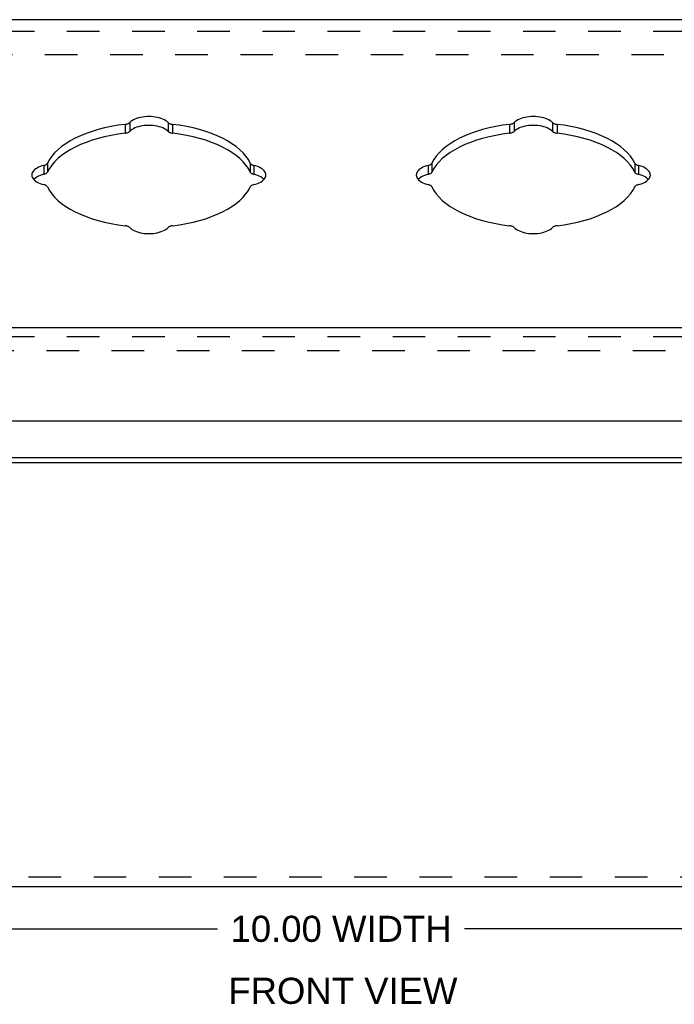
# Model space of a CAD drawing. Header units: inches. Extents: x 0 to 34.7, y 0 to 22.4.
# Tile 6 of 7: x 25.6 to 29.4, y 12.9 to 18.7. Entities that reach past the tile are written whole.
import ezdxf

# ---------------------------------------------------------------- set-up
doc = ezdxf.new("R2010")
doc.units = ezdxf.units.IN
doc.header["$LTSCALE"] = 1.90661
doc.header["$MEASUREMENT"] = 0
doc.linetypes.add('HIDDEN', pattern=[0.2, 0.1, -0.1])
doc.layers.get('0').update_dxf_attribs({"linetype": 'CONTINUOUS'})
for name, color, linetype in [('DEFAULT_2', 8, 'HIDDEN'), ('DIMENSIONS', 7, 'CONTINUOUS'), ('DOOR_ASSEMBLY', 7, 'CONTINUOUS')]:
    doc.layers.add(name, color=color, linetype=linetype)
doc.styles.get("Standard").update_dxf_attribs({"font": 'arial.ttf'})
doc.dimstyles.new('DIMSTYLE_1', dxfattribs={"dimtxt": 0.152937, "dimasz": 0.203915, "dimexe": 0.09, "dimexo": 0.07, "dimgap": 0.0375, "dimtad": 0, "dimtih": 1, "dimtoh": 1, "dimzin": 4, "dimdsep": 46, "dimtxsty": 'Standard', "dimblk": '_FILLED', "dimblk1": '_FILLED', "dimblk2": '_FILLED', "dimcen": 0.09, "dimadec": 3, "dimazin": 1, "dimtfac": 1, "dimtdec": 3, "dimtofl": 0, "dimtmove": 0, "dimatfit": 3, "dimldrblk": '_FILLED', "dimfxl": 0, "dimtolj": 1, "dimtzin": 4, "dimarcsym": 0})

# ---------------------------------------------------------------- blocks, each defined once
blk = doc.blocks.new('_FILLED')
at = {"color": 0, "linetype": 'ByBlock'}
blk.add_solid([(0, 0), (-1, 0.2), (-1, -0.2)], dxfattribs=at)
blk = doc.blocks.new('*D19')
at = {"layer": 'DIMENSIONS', "color": 2, "linetype": 'Continuous'}
for p, q in [((22.4397, 13.5709), (22.4397, 13.1651)), ((32.4397, 13.5709), (32.4397, 13.1651)), ((22.4397, 13.3487), (26.7171, 13.3487)), ((32.4397, 13.3487), (28.1623, 13.3487))]:
    blk.add_line(p, q, dxfattribs=at)
at = {"layer": 'DIMENSIONS', "color": 2, "linetype": 'Continuous', "xscale": 0.2039154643, "yscale": 0.2039154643, "zscale": 0.2039154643, "rotation": 180}
blk.add_blockref('_FILLED', (22.4397, 13.3487), dxfattribs=at)
at = {"layer": 'DIMENSIONS', "color": 2, "linetype": 'Continuous', "xscale": 0.2039154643, "yscale": 0.2039154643, "zscale": 0.2039154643}
blk.add_blockref('_FILLED', (32.4397, 13.3487), dxfattribs=at)
at = {"layer": 'DIMENSIONS', "color": 2, "linetype": 'Continuous', "insert": (27.4397, 13.4251), "char_height": 0.152937, "width": 1.292286, "attachment_point": 2, "line_spacing_factor": 0.9}
blk.add_mtext('10.00 WIDTH', dxfattribs=at)

msp = doc.modelspace()

# ---------------------------------------------------------------- linework, layer by layer
at = {"color": 3, "linetype": 'Continuous'}
for p, q in [((22.4997, 16.1079), (32.3797, 16.1079)), ((22.4997, 16.0779), (32.3797, 16.0779)), ((32.3197, 13.5937), (22.5597, 13.5937))]:
    msp.add_line(p, q, dxfattribs=at)
at = {"layer": 'DEFAULT_2', "color": 8, "linetype": 'HIDDEN'}
for p, q in [((32.3797, 18.4638), (22.4997, 18.4638)), ((22.5597, 13.6537), (32.3197, 13.6537))]:
    msp.add_line(p, q, dxfattribs=at)
at = {"layer": 'DOOR_ASSEMBLY', "color": 3, "linetype": 'Continuous'}
for p, q in [((32.5159, 18.6693), (22.3634, 18.6693)), ((22.4034, 16.867), (32.4759, 16.867)), ((22.3734, 16.322), (32.5059, 16.322))]:
    msp.add_line(p, q, dxfattribs=at)
at = {"layer": 'DOOR_ASSEMBLY', "color": 8, "linetype": 'HIDDEN'}
for p, q in [((22.4034, 18.6013), (32.4759, 18.6013)), ((22.4034, 16.815), (32.4759, 16.815)), ((22.2834, 16.7331), (32.5959, 16.7331))]:
    msp.add_line(p, q, dxfattribs=at)
at = {"layer": 'DOOR_ASSEMBLY', "color": 7, "linetype": 'Continuous'}
for p, q in [((26.1755, 18.0568), (26.1755, 18.0049)), ((26.2023, 18.0675), (26.2023, 18.0156)), ((26.427, 18.0675), (26.427, 18.0156)), ((26.4539, 18.0568), (26.4539, 18.0049)), ((28.4255, 18.0568), (28.4255, 18.0049)), ((28.4523, 18.0675), (28.4523, 18.0156)), ((28.677, 18.0675), (28.677, 18.0156)), ((28.7039, 18.0568), (28.7039, 18.0049)), ((25.6999, 17.8163), (25.6999, 17.7643)), ((25.7213, 17.8297), (25.7213, 17.7777)), ((26.9081, 17.8297), (26.9081, 17.7777)), ((26.9295, 17.8163), (26.9295, 17.7643)), ((27.9499, 17.8163), (27.9499, 17.7643)), ((27.9713, 17.8297), (27.9713, 17.7777)), ((29.1581, 17.8297), (29.1581, 17.7777)), ((29.1795, 17.8163), (29.1795, 17.7643))]:
    msp.add_line(p, q, dxfattribs=at)
at = {"layer": 'DOOR_ASSEMBLY', "color": 3, "linetype": 'Continuous'}
for points in [[(26.427, 18.0675), (26.4209, 18.0731), (26.4137, 18.0783), (26.4054, 18.0831), (26.3962, 18.0875), (26.3862, 18.0914), (26.3755, 18.0947), (26.3641, 18.0975), (26.3522, 18.0997), (26.3399, 18.1013), (26.3274, 18.1023), (26.3147, 18.1026), (26.302, 18.1023), (26.2895, 18.1013), (26.2772, 18.0997), (26.2653, 18.0975), (26.2539, 18.0947), (26.2432, 18.0914), (26.2331, 18.0875), (26.224, 18.0831), (26.2157, 18.0783), (26.2085, 18.0731), (26.2023, 18.0675)], [(28.677, 18.0675), (28.6709, 18.0731), (28.6637, 18.0783), (28.6554, 18.0831), (28.6462, 18.0875), (28.6362, 18.0914), (28.6255, 18.0947), (28.6141, 18.0975), (28.6022, 18.0997), (28.5899, 18.1013), (28.5774, 18.1023), (28.5647, 18.1026), (28.552, 18.1023), (28.5395, 18.1013), (28.5272, 18.0997), (28.5153, 18.0975), (28.5039, 18.0947), (28.4932, 18.0914), (28.4831, 18.0875), (28.474, 18.0831), (28.4657, 18.0783), (28.4585, 18.0731), (28.4523, 18.0675)], [(26.1755, 18.0568), (26.1346, 18.0513), (26.0948, 18.0443), (26.0559, 18.036), (26.0183, 18.0264), (25.9821, 18.0155), (25.9475, 18.0033), (25.9146, 17.99), (25.8837, 17.9756), (25.8549, 17.9601), (25.8282, 17.9437), (25.804, 17.9264), (25.7821, 17.9083), (25.7629, 17.8895), (25.7462, 17.8701), (25.7324, 17.8501), (25.7213, 17.8297)], [(26.1755, 18.0568), (26.1798, 18.0574), (26.1839, 18.0583), (26.1877, 18.0594), (26.1913, 18.0607), (26.1946, 18.0621), (26.1976, 18.0638), (26.2002, 18.0656), (26.2023, 18.0675)], [(26.427, 18.0675), (26.4292, 18.0656), (26.4318, 18.0638), (26.4347, 18.0621), (26.438, 18.0607), (26.4416, 18.0594), (26.4455, 18.0583), (26.4496, 18.0574), (26.4539, 18.0568)], [(26.9081, 17.8297), (26.897, 17.8501), (26.8831, 17.8701), (26.8665, 17.8895), (26.8473, 17.9083), (26.8254, 17.9264), (26.8011, 17.9437), (26.7745, 17.9601), (26.7457, 17.9756), (26.7148, 17.99), (26.6819, 18.0033), (26.6473, 18.0155), (26.6111, 18.0264), (26.5735, 18.036), (26.5346, 18.0443), (26.4947, 18.0513), (26.4539, 18.0568)], [(28.4255, 18.0568), (28.3846, 18.0513), (28.3448, 18.0443), (28.3059, 18.036), (28.2683, 18.0264), (28.2321, 18.0155), (28.1975, 18.0033), (28.1646, 17.99), (28.1337, 17.9756), (28.1049, 17.9601), (28.0782, 17.9437), (28.054, 17.9264), (28.0321, 17.9083), (28.0129, 17.8895), (27.9962, 17.8701), (27.9824, 17.8501), (27.9713, 17.8297)], [(28.4255, 18.0568), (28.4298, 18.0574), (28.4339, 18.0583), (28.4377, 18.0594), (28.4413, 18.0607), (28.4446, 18.0621), (28.4476, 18.0638), (28.4502, 18.0656), (28.4523, 18.0675)], [(28.677, 18.0675), (28.6792, 18.0656), (28.6818, 18.0638), (28.6847, 18.0621), (28.688, 18.0607), (28.6916, 18.0594), (28.6955, 18.0583), (28.6996, 18.0574), (28.7039, 18.0568)], [(29.1581, 17.8297), (29.147, 17.8501), (29.1331, 17.8701), (29.1165, 17.8895), (29.0973, 17.9083), (29.0754, 17.9264), (29.0511, 17.9437), (29.0245, 17.9601), (28.9957, 17.9756), (28.9648, 17.99), (28.9319, 18.0033), (28.8973, 18.0155), (28.8611, 18.0264), (28.8235, 18.036), (28.7846, 18.0443), (28.7447, 18.0513), (28.7039, 18.0568)], [(25.6999, 17.8163), (25.6887, 17.8132), (25.6784, 17.8096), (25.6687, 17.8055), (25.66, 17.8009), (25.6522, 17.7959), (25.6455, 17.7905), (25.6399, 17.7848), (25.6354, 17.7789), (25.6323, 17.7727), (25.6303, 17.7664), (25.6297, 17.7601)], [(25.6999, 17.8163), (25.7038, 17.8174), (25.7074, 17.8187), (25.7107, 17.8201), (25.7136, 17.8218), (25.7162, 17.8236), (25.7183, 17.8255), (25.72, 17.8276), (25.7213, 17.8297)], [(26.9081, 17.8297), (26.9093, 17.8276), (26.911, 17.8255), (26.9132, 17.8236), (26.9158, 17.8218), (26.9187, 17.8201), (26.922, 17.8187), (26.9256, 17.8174), (26.9295, 17.8163)], [(26.9997, 17.7601), (26.999, 17.7664), (26.9971, 17.7727), (26.9939, 17.7789), (26.9895, 17.7848), (26.9839, 17.7905), (26.9772, 17.7959), (26.9694, 17.8009), (26.9607, 17.8055), (26.951, 17.8096), (26.9407, 17.8132), (26.9295, 17.8163)], [(27.9499, 17.8163), (27.9387, 17.8132), (27.9284, 17.8096), (27.9187, 17.8055), (27.91, 17.8009), (27.9022, 17.7959), (27.8955, 17.7905), (27.8899, 17.7848), (27.8854, 17.7789), (27.8823, 17.7727), (27.8803, 17.7664), (27.8797, 17.7601)], [(27.9499, 17.8163), (27.9538, 17.8174), (27.9574, 17.8187), (27.9607, 17.8201), (27.9636, 17.8218), (27.9662, 17.8236), (27.9683, 17.8255), (27.97, 17.8276), (27.9713, 17.8297)], [(29.1581, 17.8297), (29.1593, 17.8276), (29.161, 17.8255), (29.1632, 17.8236), (29.1658, 17.8218), (29.1687, 17.8201), (29.172, 17.8187), (29.1756, 17.8174), (29.1795, 17.8163)], [(29.2497, 17.7601), (29.249, 17.7664), (29.2471, 17.7727), (29.2439, 17.7789), (29.2395, 17.7848), (29.2339, 17.7905), (29.2272, 17.7959), (29.2194, 17.8009), (29.2107, 17.8055), (29.201, 17.8096), (29.1907, 17.8132), (29.1795, 17.8163)], [(25.6297, 17.7601), (25.6303, 17.7538), (25.6323, 17.7475), (25.6354, 17.7414), (25.6399, 17.7354), (25.6455, 17.7297), (25.6522, 17.7244), (25.66, 17.7193), (25.6687, 17.7147), (25.6784, 17.7106), (25.6887, 17.707), (25.6999, 17.7039)], [(26.9295, 17.7039), (26.9407, 17.707), (26.951, 17.7106), (26.9607, 17.7147), (26.9694, 17.7193), (26.9772, 17.7244), (26.9839, 17.7297), (26.9895, 17.7354), (26.9939, 17.7414), (26.9971, 17.7475), (26.999, 17.7538), (26.9997, 17.7601)], [(27.8797, 17.7601), (27.8803, 17.7538), (27.8823, 17.7475), (27.8854, 17.7414), (27.8899, 17.7354), (27.8955, 17.7297), (27.9022, 17.7244), (27.91, 17.7193), (27.9187, 17.7147), (27.9284, 17.7106), (27.9387, 17.707), (27.9499, 17.7039)], [(29.1795, 17.7039), (29.1907, 17.707), (29.201, 17.7106), (29.2107, 17.7147), (29.2194, 17.7193), (29.2272, 17.7244), (29.2339, 17.7297), (29.2395, 17.7354), (29.2439, 17.7414), (29.2471, 17.7475), (29.249, 17.7538), (29.2497, 17.7601)], [(25.7213, 17.6905), (25.72, 17.6927), (25.7183, 17.6947), (25.7162, 17.6966), (25.7136, 17.6984), (25.7107, 17.7001), (25.7074, 17.7016), (25.7038, 17.7029), (25.6999, 17.7039)], [(26.9295, 17.7039), (26.9256, 17.7029), (26.922, 17.7016), (26.9187, 17.7001), (26.9158, 17.6984), (26.9132, 17.6966), (26.911, 17.6947), (26.9093, 17.6927), (26.9081, 17.6905)], [(27.9713, 17.6905), (27.97, 17.6927), (27.9683, 17.6947), (27.9662, 17.6966), (27.9636, 17.6984), (27.9607, 17.7001), (27.9574, 17.7016), (27.9538, 17.7029), (27.9499, 17.7039)], [(29.1795, 17.7039), (29.1756, 17.7029), (29.172, 17.7016), (29.1687, 17.7001), (29.1658, 17.6984), (29.1632, 17.6966), (29.161, 17.6947), (29.1593, 17.6927), (29.1581, 17.6905)], [(25.7213, 17.6905), (25.7324, 17.6701), (25.7462, 17.6502), (25.7629, 17.6307), (25.7821, 17.6119), (25.804, 17.5938), (25.8282, 17.5765), (25.8549, 17.5601), (25.8837, 17.5446), (25.9146, 17.5302), (25.9475, 17.5169), (25.9821, 17.5047), (26.0183, 17.4938), (26.0559, 17.4842), (26.0948, 17.4759), (26.1346, 17.469), (26.1755, 17.4634)], [(26.4539, 17.4634), (26.4947, 17.469), (26.5346, 17.4759), (26.5735, 17.4842), (26.6111, 17.4938), (26.6473, 17.5047), (26.6819, 17.5169), (26.7148, 17.5302), (26.7457, 17.5446), (26.7745, 17.5601), (26.8011, 17.5765), (26.8254, 17.5938), (26.8473, 17.6119), (26.8665, 17.6307), (26.8831, 17.6502), (26.897, 17.6701), (26.9081, 17.6905)], [(27.9713, 17.6905), (27.9824, 17.6701), (27.9962, 17.6502), (28.0129, 17.6307), (28.0321, 17.6119), (28.054, 17.5938), (28.0782, 17.5765), (28.1049, 17.5601), (28.1337, 17.5446), (28.1646, 17.5302), (28.1975, 17.5169), (28.2321, 17.5047), (28.2683, 17.4938), (28.3059, 17.4842), (28.3448, 17.4759), (28.3846, 17.469), (28.4255, 17.4634)], [(28.7039, 17.4634), (28.7447, 17.469), (28.7846, 17.4759), (28.8235, 17.4842), (28.8611, 17.4938), (28.8973, 17.5047), (28.9319, 17.5169), (28.9648, 17.5302), (28.9957, 17.5446), (29.0245, 17.5601), (29.0511, 17.5765), (29.0754, 17.5938), (29.0973, 17.6119), (29.1165, 17.6307), (29.1331, 17.6502), (29.147, 17.6701), (29.1581, 17.6905)], [(26.2023, 17.4527), (26.2002, 17.4547), (26.1976, 17.4564), (26.1946, 17.4581), (26.1913, 17.4596), (26.1877, 17.4609), (26.1839, 17.4619), (26.1798, 17.4628), (26.1755, 17.4634)], [(26.4539, 17.4634), (26.4496, 17.4628), (26.4455, 17.4619), (26.4416, 17.4609), (26.438, 17.4596), (26.4347, 17.4581), (26.4318, 17.4564), (26.4292, 17.4547), (26.427, 17.4527)], [(28.4523, 17.4527), (28.4502, 17.4547), (28.4476, 17.4564), (28.4446, 17.4581), (28.4413, 17.4596), (28.4377, 17.4609), (28.4339, 17.4619), (28.4298, 17.4628), (28.4255, 17.4634)], [(28.7039, 17.4634), (28.6996, 17.4628), (28.6955, 17.4619), (28.6916, 17.4609), (28.688, 17.4596), (28.6847, 17.4581), (28.6818, 17.4564), (28.6792, 17.4547), (28.677, 17.4527)], [(26.2023, 17.4527), (26.2085, 17.4471), (26.2157, 17.4419), (26.224, 17.4371), (26.2331, 17.4327), (26.2432, 17.4289), (26.2539, 17.4255), (26.2653, 17.4227), (26.2772, 17.4205), (26.2895, 17.4189), (26.302, 17.4179), (26.3147, 17.4176), (26.3274, 17.4179), (26.3399, 17.4189), (26.3522, 17.4205), (26.3641, 17.4227), (26.3755, 17.4255), (26.3862, 17.4289), (26.3962, 17.4327), (26.4054, 17.4371), (26.4137, 17.4419), (26.4209, 17.4471), (26.427, 17.4527)], [(28.4523, 17.4527), (28.4585, 17.4471), (28.4657, 17.4419), (28.474, 17.4371), (28.4831, 17.4327), (28.4932, 17.4289), (28.5039, 17.4255), (28.5153, 17.4227), (28.5272, 17.4205), (28.5395, 17.4189), (28.552, 17.4179), (28.5647, 17.4176), (28.5774, 17.4179), (28.5899, 17.4189), (28.6022, 17.4205), (28.6141, 17.4227), (28.6255, 17.4255), (28.6362, 17.4289), (28.6462, 17.4327), (28.6554, 17.4371), (28.6637, 17.4419), (28.6709, 17.4471), (28.677, 17.4527)]]:
    msp.add_lwpolyline(points, dxfattribs=at)
at = {"layer": 'DOOR_ASSEMBLY', "color": 7, "linetype": 'Continuous'}
for points in [[(26.427, 18.0156), (26.4209, 18.0211), (26.4137, 18.0263), (26.4054, 18.0311), (26.3962, 18.0355), (26.3862, 18.0394), (26.3755, 18.0428), (26.3641, 18.0456), (26.3522, 18.0478), (26.3399, 18.0494), (26.3274, 18.0503), (26.3147, 18.0507), (26.302, 18.0503), (26.2895, 18.0494), (26.2772, 18.0478), (26.2653, 18.0456), (26.2539, 18.0428), (26.2432, 18.0394), (26.2331, 18.0355), (26.224, 18.0311), (26.2157, 18.0263), (26.2085, 18.0211), (26.2023, 18.0156)], [(28.677, 18.0156), (28.6709, 18.0211), (28.6637, 18.0263), (28.6554, 18.0311), (28.6462, 18.0355), (28.6362, 18.0394), (28.6255, 18.0428), (28.6141, 18.0456), (28.6022, 18.0478), (28.5899, 18.0494), (28.5774, 18.0503), (28.5647, 18.0507), (28.552, 18.0503), (28.5395, 18.0494), (28.5272, 18.0478), (28.5153, 18.0456), (28.5039, 18.0428), (28.4932, 18.0394), (28.4831, 18.0355), (28.474, 18.0311), (28.4657, 18.0263), (28.4585, 18.0211), (28.4523, 18.0156)], [(26.1755, 18.0049), (26.1346, 17.9993), (26.0948, 17.9924), (26.0559, 17.9841), (26.0183, 17.9744), (25.9821, 17.9635), (25.9475, 17.9514), (25.9146, 17.9381), (25.8837, 17.9236), (25.8549, 17.9082), (25.8282, 17.8918), (25.804, 17.8745), (25.7821, 17.8564), (25.7629, 17.8375), (25.7462, 17.8181), (25.7324, 17.7982), (25.7213, 17.7777)], [(26.1755, 18.0049), (26.1798, 18.0055), (26.1839, 18.0063), (26.1877, 18.0074), (26.1913, 18.0087), (26.1946, 18.0102), (26.1976, 18.0118), (26.2002, 18.0136), (26.2023, 18.0156)], [(26.427, 18.0156), (26.4292, 18.0136), (26.4318, 18.0118), (26.4347, 18.0102), (26.438, 18.0087), (26.4416, 18.0074), (26.4455, 18.0063), (26.4496, 18.0055), (26.4539, 18.0049)], [(26.9081, 17.7777), (26.897, 17.7982), (26.8831, 17.8181), (26.8665, 17.8375), (26.8473, 17.8564), (26.8254, 17.8745), (26.8011, 17.8918), (26.7745, 17.9082), (26.7457, 17.9236), (26.7148, 17.9381), (26.6819, 17.9514), (26.6473, 17.9635), (26.6111, 17.9744), (26.5735, 17.9841), (26.5346, 17.9924), (26.4947, 17.9993), (26.4539, 18.0049)], [(28.4255, 18.0049), (28.3846, 17.9993), (28.3448, 17.9924), (28.3059, 17.9841), (28.2683, 17.9744), (28.2321, 17.9635), (28.1975, 17.9514), (28.1646, 17.9381), (28.1337, 17.9236), (28.1049, 17.9082), (28.0782, 17.8918), (28.054, 17.8745), (28.0321, 17.8564), (28.0129, 17.8375), (27.9962, 17.8181), (27.9824, 17.7982), (27.9713, 17.7777)], [(28.4255, 18.0049), (28.4298, 18.0055), (28.4339, 18.0063), (28.4377, 18.0074), (28.4413, 18.0087), (28.4446, 18.0102), (28.4476, 18.0118), (28.4502, 18.0136), (28.4523, 18.0156)], [(28.677, 18.0156), (28.6792, 18.0136), (28.6818, 18.0118), (28.6847, 18.0102), (28.688, 18.0087), (28.6916, 18.0074), (28.6955, 18.0063), (28.6996, 18.0055), (28.7039, 18.0049)], [(29.1581, 17.7777), (29.147, 17.7982), (29.1331, 17.8181), (29.1165, 17.8375), (29.0973, 17.8564), (29.0754, 17.8745), (29.0511, 17.8918), (29.0245, 17.9082), (28.9957, 17.9236), (28.9648, 17.9381), (28.9319, 17.9514), (28.8973, 17.9635), (28.8611, 17.9744), (28.8235, 17.9841), (28.7846, 17.9924), (28.7447, 17.9993), (28.7039, 18.0049)], [(25.6999, 17.7643), (25.6887, 17.7612), (25.6784, 17.7576), (25.6687, 17.7535), (25.66, 17.7489), (25.6522, 17.7439), (25.6455, 17.7385), (25.6411, 17.7341)], [(25.6999, 17.7643), (25.7038, 17.7654), (25.7074, 17.7667), (25.7107, 17.7682), (25.7136, 17.7698), (25.7162, 17.7716), (25.7183, 17.7736), (25.72, 17.7756), (25.7213, 17.7777)], [(26.9081, 17.7777), (26.9093, 17.7756), (26.911, 17.7736), (26.9132, 17.7716), (26.9158, 17.7698), (26.9187, 17.7682), (26.922, 17.7667), (26.9256, 17.7654), (26.9295, 17.7643)], [(26.9882, 17.7341), (26.9839, 17.7385), (26.9772, 17.7439), (26.9694, 17.7489), (26.9607, 17.7535), (26.951, 17.7576), (26.9407, 17.7612), (26.9295, 17.7643)], [(27.9499, 17.7643), (27.9387, 17.7612), (27.9284, 17.7576), (27.9187, 17.7535), (27.91, 17.7489), (27.9022, 17.7439), (27.8955, 17.7385), (27.8911, 17.7341)], [(27.9499, 17.7643), (27.9538, 17.7654), (27.9574, 17.7667), (27.9607, 17.7682), (27.9636, 17.7698), (27.9662, 17.7716), (27.9683, 17.7736), (27.97, 17.7756), (27.9713, 17.7777)], [(29.1581, 17.7777), (29.1593, 17.7756), (29.161, 17.7736), (29.1632, 17.7716), (29.1658, 17.7698), (29.1687, 17.7682), (29.172, 17.7667), (29.1756, 17.7654), (29.1795, 17.7643)], [(29.2382, 17.7341), (29.2339, 17.7385), (29.2272, 17.7439), (29.2194, 17.7489), (29.2107, 17.7535), (29.201, 17.7576), (29.1907, 17.7612), (29.1795, 17.7643)]]:
    msp.add_lwpolyline(points, dxfattribs=at)

# ---------------------------------------------------------------- texts
at = {"layer": 'DIMENSIONS', "color": 2, "linetype": 'Continuous', "insert": (27.4503, 13.0623), "char_height": 0.15294, "width": 1.338337, "attachment_point": 2, "line_spacing_factor": 0.9}
msp.add_mtext('FRONT VIEW', dxfattribs=at)

# ---------------------------------------------------------------- dimensions: what is measured, and where the dimension line sits
at = {"layer": 'DIMENSIONS', "color": 2, "linetype": 'Continuous'}
dim = msp.add_linear_dim(base=(22.4397, 13.3487), p1=(32.4397, 13.6409), p2=(22.4397, 13.6409), angle=180, text='<> WIDTH', dimstyle='DIMSTYLE_1', dxfattribs=at)
dim.commit()
dim.dimension.update_dxf_attribs({"geometry": '*D19', "text_midpoint": (27.4397, 13.3487), "dimtype": 160})

doc.saveas('drawing.dxf')
